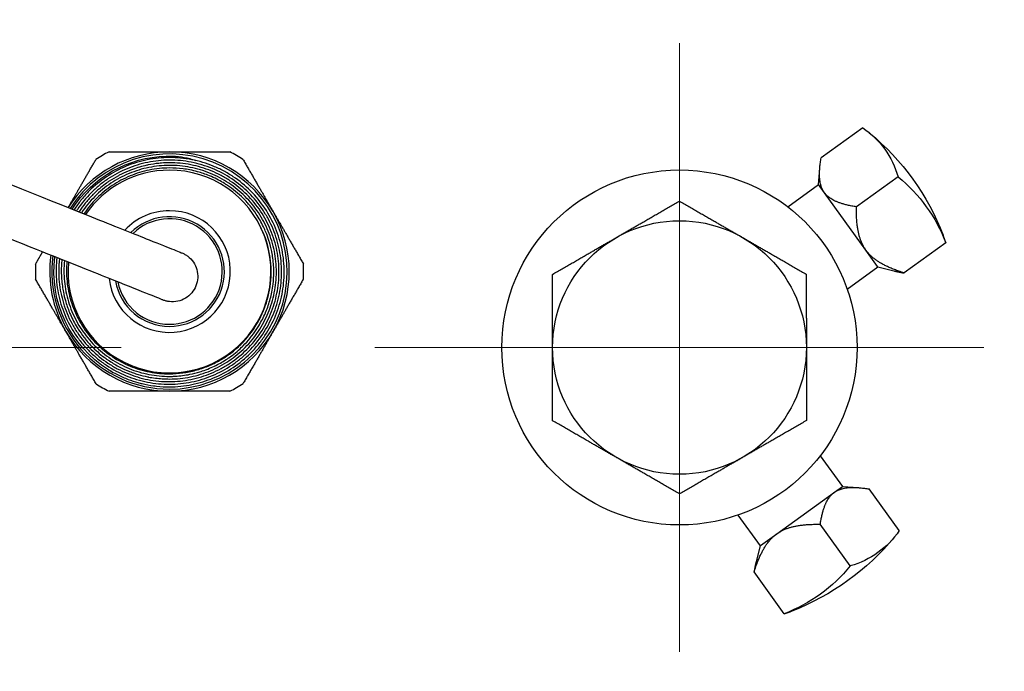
# Model space of a CAD drawing. Extents: x 0 to 796, y 0 to 496.
# Tile 131 of 242: x 124.38 to 126.8, y 422.91 to 424.51. Entities that reach past the tile are written whole.
import ezdxf

# ---------------------------------------------------------------- set-up
doc = ezdxf.new("R2010")
doc.units = 0
doc.header["$LTSCALE"] = 12
doc.header["$MEASUREMENT"] = 0
doc.header["$PDMODE"] = 1
doc.layers.get('0').update_dxf_attribs({"linetype": 'CONTINUOUS'})
doc.layers.get('Defpoints').update_dxf_attribs({"linetype": 'CONTINUOUS'})
doc.layers.add('D', color=2, linetype='CONTINUOUS')
doc.layers.add('X', color=1, linetype='CONTINUOUS')
doc.layers.add('Leader', color=41, linetype='CONTINUOUS', lineweight=13)
doc.styles.get("Standard").update_dxf_attribs({"font": 'SIMPLEX.SHX', "width": 0.875})
doc.dimstyles.get("Standard").update_dxf_attribs({"dimscale": 28, "dimtxt": 0.125, "dimasz": 0.125, "dimexe": 0.04375, "dimexo": 0.0625, "dimgap": 0.04375, "dimtad": 0, "dimtih": 1, "dimtoh": 1, "dimdec": 4, "dimzin": 12, "dimdsep": 46, "dimlunit": 5, "dimtxsty": 'Standard', "dimcen": 0, "dimclrd": 256, "dimclre": 256, "dimclrt": 256, "dimadec": 1, "dimazin": 3, "dimtfac": 0.875, "dimtdec": 4, "dimtofl": 0, "dimtmove": 0, "dimatfit": 2, "dimfxl": 1, "dimtolj": 1, "dimtzin": 12, "dimlwd": 13, "dimlwe": 13, "dimarcsym": 0})

# ---------------------------------------------------------------- blocks, each defined once
blk = doc.blocks.new('*D110')
at = {"layer": 'D', "lineweight": 13, "transparency": 16777216}
for p, q in [((128.3408, 478.4498), (197.6044, 478.4498)), ((196.3794, 474.9498), (196.3794, 426.8946)), ((196.3794, 372.8894), (196.3794, 420.9446)), ((127.7548, 369.3894), (197.6044, 369.3894))]:
    blk.add_line(p, q, dxfattribs=at)
at = {"layer": 'D', "transparency": 16777216}
for points in [[(195.7961, 474.9498), (196.9627, 474.9498), (196.3794, 478.4498)], [(195.7961, 372.8894), (196.9627, 372.8894), (196.3794, 369.3894)]]:
    blk.add_solid(points, dxfattribs=at)
at = {"layer": 'Defpoints', "color": 0, "transparency": 16777216}
for p in [(126.5908, 478.4498), (126.0048, 369.3894), (196.3794, 369.3894)]:
    blk.add_point(p, dxfattribs=at)
at = {"layer": 'D', "transparency": 16777216, "insert": (196.3794, 423.9196), "char_height": 3.5, "attachment_point": 5}
blk.add_mtext('\\A1;109{}{\\C2;%%p1}', dxfattribs=at)
blk = doc.blocks.new('*D113')
at = {"layer": 'D', "lineweight": 13, "transparency": 16777216}
for p, q in [((87.5048, 421.9534), (87.5048, 356.4648)), ((164.5048, 421.9534), (164.5048, 356.4648)), ((91.0048, 357.6898), (122.3006, 357.6898)), ((161.0048, 357.6898), (129.709, 357.6898))]:
    blk.add_line(p, q, dxfattribs=at)
at = {"layer": 'D', "transparency": 16777216}
for points in [[(91.0048, 358.2731), (91.0048, 357.1065), (87.5048, 357.6898)], [(161.0048, 358.2731), (161.0048, 357.1065), (164.5048, 357.6898)]]:
    blk.add_solid(points, dxfattribs=at)
at = {"layer": 'Defpoints', "color": 0, "transparency": 16777216}
for p in [(87.5048, 423.7034), (164.5048, 423.7034), (87.5048, 357.6898)]:
    blk.add_point(p, dxfattribs=at)
at = {"layer": 'D', "transparency": 16777216, "insert": (126.0048, 357.6898), "char_height": 3.5, "attachment_point": 5}
blk.add_mtext('\\A1;77', dxfattribs=at)
blk = doc.blocks.new('*D115')
at = {"layer": 'D', "lineweight": 13, "transparency": 16777216}
for p, q in [((167.7802, 423.7034), (182.0653, 423.7034)), ((180.8403, 420.2034), (180.8403, 401.3443)), ((180.8403, 372.8894), (180.8403, 391.7485)), ((127.7548, 369.3894), (182.0653, 369.3894))]:
    blk.add_line(p, q, dxfattribs=at)
at = {"layer": 'D', "transparency": 16777216}
for points in [[(180.257, 420.2034), (181.4236, 420.2034), (180.8403, 423.7034)], [(180.257, 372.8894), (181.4236, 372.8894), (180.8403, 369.3894)]]:
    blk.add_solid(points, dxfattribs=at)
at = {"layer": 'Defpoints', "color": 0, "transparency": 16777216}
for p in [(166.0302, 423.7034), (126.0048, 369.3894), (180.8403, 369.3894)]:
    blk.add_point(p, dxfattribs=at)
at = {"layer": 'D', "transparency": 16777216, "insert": (180.8403, 396.5464), "char_height": 3.5, "attachment_point": 5}
blk.add_mtext('\\A1;54{\\H0.875x;\\S1/2;}', dxfattribs=at)

msp = doc.modelspace()

# ---------------------------------------------------------------- linework, layer by layer
for radius, start, end in [(38.5, 197.916453, 72.429247), (20.28868, 0, 165.594392), (20.28868, 194.493019, 0)]:
    msp.add_arc((126.00479, 423.70338), radius, start, end)
at = {"extrusion": (5.43852e-32, 2.22045e-16, -1)}
for radius, start, end in [(20.4375, 15.611501, 344.388499), (20.25, 14.433795, 345.47877)]:
    msp.add_arc((-126.00479, 423.70338), radius, start, end, dxfattribs=at)
at = {"layer": 'Leader'}
for p, q in [((126.00229, 424.45338), (126.00229, 422.95338)), ((124.62729, 423.70338), (85.4394, 423.70338)), ((126.75229, 423.70338), (125.25229, 423.70338))]:
    msp.add_line(p, q, dxfattribs=at)
at = {"layer": 'X', "extrusion": (-2.44929e-16, -1, -2.22045e-16)}
for p, q in [((126.4538, 424.24485), (126.35097, 424.17063)), ((126.34491, 424.10478), (126.34782, 424.14459)), ((126.5409, 424.12415), (126.43807, 424.04994)), ((126.26912, 424.05009), (126.34491, 424.10478)), ((126.35929, 424.08486), (126.34491, 424.10478)), ((126.46161, 423.94308), (126.35929, 424.08486)), ((126.65845, 423.96127), (126.55561, 423.88706)), ((126.49041, 423.90316), (126.46161, 423.94308)), ((126.41542, 423.84737), (126.49121, 423.90206)), ((126.49121, 423.90206), (126.49041, 423.90316)), ((126.49121, 423.90206), (126.52991, 423.89228)), ((126.349, 423.43655), (126.4037, 423.36076)), ((126.24199, 423.24406), (126.38378, 423.34638)), ((126.38378, 423.34638), (126.4037, 423.36076)), ((126.4037, 423.36076), (126.44351, 423.35785)), ((126.54376, 423.25187), (126.46955, 423.35471)), ((126.14628, 423.29025), (126.20097, 423.21446)), ((126.42307, 423.16477), (126.34885, 423.2676)), ((126.20208, 423.21526), (126.24199, 423.24406)), ((126.20097, 423.21446), (126.19119, 423.17576)), ((126.20097, 423.21446), (126.20208, 423.21526)), ((126.26019, 423.04722), (126.18597, 423.15006))]:
    msp.add_line(p, q, dxfattribs=at)
at = {"layer": 'X'}
for radius in [6.9375, 0.4375, 0.3125]:
    msp.add_circle((126.00229, 423.70338), radius, dxfattribs=at)
for centre, radius, start, end in [((126.00479, 423.70338), 7.0285, 281.839686, 96.951408), ((126.00479, 423.70338), 7.0068, 267.628122, 92.447931), ((126.00479, 423.70338), 6.9475, 267.628122, 92.447931), ((124.74617, 423.89055), 0.295, 90.03803, 147.68019), ((124.74617, 423.89055), 0.28987, 270.03803, 147.49147), ((124.74617, 423.89055), 0.3304, 116.80353, 123.27253), ((124.74617, 423.89055), 0.295, 30.03803, 90.03803), ((124.74617, 423.89055), 0.3304, 56.80353, 63.27253), ((124.74617, 423.89055), 0.24991, 174.73495, 90.03803), ((124.74617, 423.89055), 0.24991, 90.03803, 145.75063), ((124.74617, 423.89055), 0.14991, 186.5085, 90.03803), ((124.74617, 423.89055), 0.14991, 90.03803, 137.12407), ((124.74617, 423.89055), 0.13513, 270.03803, 134.68623), ((124.74617, 423.89055), 0.13, 270.03803, 133.69772), ((124.74617, 423.89055), 0.295, 330.03803, 30.03803), ((124.74617, 423.89055), 0.295, 172.15438, 210.03803), ((124.74617, 423.89055), 0.28987, 172.40617, 270.03803), ((124.74617, 423.89055), 0.3304, 176.80353, 183.27253), ((124.74617, 423.89055), 0.3304, 356.80353, 3.27253), ((124.74617, 423.89055), 0.13513, 189.93824, 270.03803), ((124.74617, 423.89055), 0.13, 191.34678, 270.03803), ((124.74617, 423.89055), 0.295, 210.03803, 270.03803), ((124.74617, 423.89055), 0.295, 270.03803, 330.03803), ((124.74617, 423.89055), 0.3304, 236.80353, 243.27253), ((124.74617, 423.89055), 0.3304, 296.80353, 303.27253)]:
    msp.add_arc(centre, radius, start, end, dxfattribs=at)
at = {"layer": 'X', "extrusion": (5.43852e-32, 2.22045e-16, -1)}
for centre, radius, start, end in [((-126.07424, 423.7553), 0.62, 129.65067, 158.71593), ((-124.74617, 423.89055), 0.28473, 32.70442, 88.39101), ((-124.74617, 423.89055), 0.28473, 301.80284, 7.33234), ((-126.05421, 423.63143), 0.62, 219.65067, 248.71593)]:
    msp.add_arc(centre, radius, start, end, dxfattribs=at)
at = {"layer": 'X', "extrusion": (8.62817e-32, 2.22045e-16, -1)}
msp.add_ellipse((126.01547, 423.83674), major_axis=(0.49243, 0.35537), ratio=0.5953607, start_param=-0.2073218, end_param=0.2073218, dxfattribs=at)
at = {"layer": 'X', "extrusion": (3.69779e-32, 2.22045e-16, -1)}
msp.add_ellipse((126.11779, 423.69495), major_axis=(0.49243, 0.35537), ratio=0.8034585, start_param=-0.2073218, end_param=0.2073218, dxfattribs=at)
at = {"layer": 'X'}
for centre, major_axis in [((126.13301, 423.67386), (0.49243, 0.35537)), ((125.97277, 423.57266), (0.35537, -0.49243))]:
    msp.add_ellipse(centre, major_axis=major_axis, ratio=0.5953607, start_param=-0.2073218, end_param=-0.1531244, dxfattribs=at)
at = {"layer": 'X', "extrusion": (1.35585e-31, 2.22045e-16, -1)}
msp.add_ellipse((126.13565, 423.6902), major_axis=(0.35537, -0.49243), ratio=0.5953607, start_param=-0.2073218, end_param=0.2073218, dxfattribs=at)
at = {"layer": 'X', "extrusion": (6.16298e-32, 2.22045e-16, -1)}
msp.add_ellipse((125.99387, 423.58788), major_axis=(0.35537, -0.49243), ratio=0.8034585, start_param=-0.2073218, end_param=0.2073218, dxfattribs=at)
at = {"layer": 'X'}
for points, knots in [([(120.75667, 425.54285), (120.85742, 425.50259), (120.96953, 425.45779), (121.2274, 425.35474), (121.37702, 425.29496), (121.75636, 425.14337), (121.98911, 425.05036), (122.44769, 424.86712), (122.67594, 424.77591), (123.1305, 424.59427), (123.3571, 424.50372), (123.77578, 424.33641), (123.97683, 424.25607), (124.31683, 424.12021), (124.45831, 424.06368), (124.61642, 424.00049), (124.66115, 423.98262), (124.7224, 423.95814), (124.74321, 423.94983), (124.76415, 423.94146), (124.76925, 423.93942), (124.77561, 423.93688), (124.77538, 423.93697), (124.77687, 423.93638)], [0.0726579, 0.0726579, 0.0726579, 0.0726579, 0.4780255, 0.4780255, 0.9692135, 0.9692135, 1.7206951, 1.7206951, 2.4646136, 2.4646136, 3.3264211, 3.3264211, 4.1004193, 4.1004193, 4.7564061, 4.7564061, 5.080432, 5.080432, 5.3305056, 5.3305056, 5.4714336, 5.4714336, 5.6135753, 5.6135753, 5.6135753, 5.6135753]), ([(124.73048, 423.8203), (124.72982, 423.82057), (124.7299, 423.82054), (124.7202, 423.82441), (124.67316, 423.84321), (124.55096, 423.89204), (124.49668, 423.91373), (124.34774, 423.97325), (124.24345, 424.01492), (123.943, 424.13498), (123.73546, 424.21791), (123.31914, 424.38427), (123.10157, 424.47122), (122.66825, 424.64437), (122.45225, 424.73069), (121.99419, 424.91372), (121.7503, 425.01118), (121.35885, 425.16761), (121.20816, 425.22782), (120.93946, 425.3352), (120.8183, 425.38361), (120.71029, 425.42677)], [0, 0, 0, 0, 0.0970717, 0.0970717, 0.67827, 0.67827, 1.0128397, 1.0128397, 1.4877716, 1.4877716, 2.2853421, 2.2853421, 3.114338, 3.114338, 3.8242167, 3.8242167, 4.6111666, 4.6111666, 5.1047827, 5.1047827, 5.5392581, 5.5392581, 5.5392581, 5.5392581]), ([(124.74598, 424.1715), (124.73688, 424.17146), (124.72777, 424.17098), (124.70955, 424.16911), (124.70038, 424.16772), (124.67343, 424.16226), (124.65603, 424.15692), (124.62234, 424.14288), (124.60595, 424.13407), (124.57565, 424.11374), (124.56159, 424.10218), (124.54216, 424.08271), (124.53594, 424.07584), (124.52433, 424.06167), (124.51891, 424.05434), (124.51293, 424.04538), (124.51202, 424.04398), (124.51112, 424.04257)], [0.0269044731, 0.0269044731, 0.0269044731, 0.0269044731, 0.0276102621, 0.0276102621, 0.0283160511, 0.0283160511, 0.0297276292, 0.0297276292, 0.0311392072, 0.0311392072, 0.0325507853, 0.0325507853, 0.0332565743, 0.0332565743, 0.0339623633, 0.0339623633, 0.0340918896, 0.0340918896, 0.0340918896, 0.0340918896]), ([(124.74598, 424.16507), (124.72804, 424.16499), (124.71034, 424.16317), (124.67543, 424.15612), (124.65805, 424.1508), (124.62512, 424.13707), (124.60945, 424.12866), (124.58716, 424.11373), (124.5799, 424.10833), (124.56605, 424.09694), (124.55945, 424.09094), (124.5406, 424.07206), (124.52929, 424.0583), (124.51858, 424.04226), (124.51789, 424.0412), (124.5172, 424.04014)], [0.0718103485, 0.0718103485, 0.0718103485, 0.0718103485, 0.0731894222, 0.0731894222, 0.074568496, 0.074568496, 0.0759475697, 0.0759475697, 0.0766371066, 0.0766371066, 0.0773266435, 0.0773266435, 0.0787057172, 0.0787057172, 0.0788027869, 0.0788027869, 0.0788027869, 0.0788027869]), ([(124.73817, 424.17516), (124.75888, 424.17575), (124.77879, 424.17337), (124.80134, 424.1674), (124.80606, 424.16588), (124.81017, 424.16435)], [0.00000129, 0.00000129, 0.00000129, 0.00000129, 0.15782342, 0.15782342, 0.20544717, 0.20544717, 0.20544717, 0.20544717]), ([(124.74636, 423.60638), (124.76481, 423.60646), (124.78313, 423.60832), (124.8104, 423.61382), (124.81949, 423.61612), (124.83721, 423.62155), (124.84589, 423.62469), (124.87138, 423.63531), (124.88769, 423.64404), (124.91868, 423.66481), (124.93292, 423.67654), (124.95244, 423.69609), (124.95864, 423.70293), (124.97041, 423.71728), (124.97599, 423.72481), (124.99141, 423.74792), (125.00008, 423.76416), (125.01424, 423.79829), (125.0197, 423.8163), (125.02689, 423.85247), (125.02872, 423.8708), (125.02873, 423.89868), (125.02827, 423.90802), (125.02646, 423.92644), (125.02375, 423.94467), (125.01928, 423.96255), (125.01392, 423.98024), (125.01077, 423.98905), (125.00009, 424.01482), (124.99138, 424.03107), (124.9709, 424.06171), (124.95896, 424.07625), (124.93279, 424.10235), (124.91854, 424.11402), (124.89544, 424.12941), (124.8874, 424.13422), (124.871, 424.14294), (124.86264, 424.14686), (124.83708, 424.15737), (124.81943, 424.16269), (124.78282, 424.16985), (124.76439, 424.17157), (124.74598, 424.1715)], [0.004058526, 0.004058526, 0.004058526, 0.004058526, 0.005486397, 0.005486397, 0.006200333, 0.006200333, 0.006914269, 0.006914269, 0.008342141, 0.008342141, 0.009770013, 0.009770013, 0.010483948, 0.010483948, 0.011197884, 0.011197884, 0.012625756, 0.012625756, 0.014053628, 0.014053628, 0.015481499, 0.015481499, 0.016195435, 0.016195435, 0.016909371, 0.017623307, 0.017623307, 0.018337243, 0.018337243, 0.019765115, 0.019765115, 0.021192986, 0.021192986, 0.022620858, 0.022620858, 0.023334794, 0.023334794, 0.02404873, 0.02404873, 0.025476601, 0.025476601, 0.026904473, 0.026904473, 0.026904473, 0.026904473]), ([(124.74635, 423.61281), (124.7554, 423.61285), (124.76454, 423.61334), (124.78258, 423.61519), (124.7915, 423.61656), (124.81795, 423.62192), (124.83519, 423.62718), (124.86882, 423.64122), (124.88474, 423.64979), (124.90715, 423.66482), (124.91438, 423.67019), (124.92836, 423.6817), (124.93514, 423.68786), (124.95433, 423.7071), (124.96573, 423.72102), (124.98575, 423.75101), (124.99442, 423.76724), (125.0082, 423.80056), (125.01343, 423.81777), (125.01874, 423.84443), (125.02009, 423.85349), (125.02186, 423.87151), (125.0223, 423.88051), (125.0223, 423.90749), (125.02055, 423.9255), (125.01344, 423.96123), (125.0082, 423.97846), (124.99787, 424.0034), (124.99401, 424.01156), (124.98546, 424.02757), (124.98075, 424.03541), (124.96567, 424.05796), (124.95425, 424.07185), (124.92869, 424.09738), (124.91447, 424.10901), (124.8845, 424.12897), (124.86861, 424.13745), (124.8434, 424.14783), (124.83479, 424.15088), (124.81749, 424.15607), (124.80876, 424.15823), (124.79111, 424.16168), (124.78219, 424.16298), (124.7642, 424.16469), (124.75506, 424.16511), (124.74598, 424.16507)], [0.049489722, 0.049489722, 0.049489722, 0.049489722, 0.050187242, 0.050187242, 0.050884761, 0.050884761, 0.0522798, 0.0522798, 0.053674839, 0.053674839, 0.054372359, 0.054372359, 0.055069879, 0.055069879, 0.056464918, 0.056464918, 0.057859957, 0.057859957, 0.059254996, 0.059254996, 0.059952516, 0.059952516, 0.060650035, 0.060650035, 0.062045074, 0.062045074, 0.063440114, 0.063440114, 0.064137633, 0.064137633, 0.064835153, 0.064835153, 0.066230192, 0.066230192, 0.067625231, 0.067625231, 0.06902027, 0.06902027, 0.06971779, 0.06971779, 0.070415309, 0.070415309, 0.071112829, 0.071112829, 0.071810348, 0.071810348, 0.071810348, 0.071810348]), ([(124.74599, 424.15865), (124.73939, 424.15861), (124.73279, 424.15834), (124.72408, 424.15765), (124.72198, 424.15746), (124.71116, 424.15635), (124.70244, 424.15502), (124.69263, 424.15303), (124.69138, 424.15277), (124.67832, 424.14992), (124.66674, 424.14657), (124.65162, 424.14105), (124.64785, 424.13958), (124.63668, 424.13492), (124.62933, 424.13146), (124.62156, 424.12736), (124.62097, 424.12705), (124.61265, 424.12258), (124.60518, 424.11808), (124.59572, 424.11173), (124.5935, 424.11018), (124.5815, 424.1016), (124.57219, 424.09393), (124.56146, 424.0838), (124.55958, 424.08197), (124.55152, 424.07389), (124.54561, 424.06736), (124.5396, 424.06002), (124.53912, 424.05943), (124.53366, 424.05265), (124.52897, 424.04626), (124.52414, 424.03902), (124.52371, 424.03837), (124.52328, 424.03771)], [0.1156840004, 0.1156840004, 0.1156840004, 0.1156840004, 0.1161950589, 0.1161950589, 0.1163572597, 0.1163572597, 0.1170305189, 0.1170305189, 0.1171296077, 0.1171296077, 0.1180642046, 0.1180642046, 0.1183770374, 0.1183770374, 0.1189987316, 0.1189987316, 0.1190502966, 0.1190502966, 0.1197235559, 0.1197235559, 0.1199333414, 0.1199333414, 0.1208680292, 0.1208680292, 0.1210700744, 0.1210700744, 0.1217433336, 0.1217433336, 0.1218026, 0.1218026, 0.1224165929, 0.1224165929, 0.1224774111, 0.1224774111, 0.1224774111, 0.1224774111]), ([(124.74599, 424.15221), (124.72882, 424.15213), (124.71194, 424.15038), (124.68702, 424.14534), (124.67879, 424.14326), (124.66246, 424.13826), (124.65434, 424.13533), (124.63075, 424.12548), (124.61582, 424.11746), (124.58758, 424.09854), (124.57421, 424.08754), (124.55024, 424.06351), (124.53948, 424.05041), (124.52978, 424.03589), (124.52958, 424.03558), (124.52938, 424.03528)], [0.1585133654, 0.1585133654, 0.1585133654, 0.1585133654, 0.159827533, 0.159827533, 0.1604846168, 0.1604846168, 0.1611417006, 0.1611417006, 0.1624558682, 0.1624558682, 0.1637700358, 0.1637700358, 0.1650842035, 0.1650842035, 0.1651125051, 0.1651125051, 0.1651125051, 0.1651125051]), ([(124.746, 424.14578), (124.73774, 424.14574), (124.72947, 424.14531), (124.71294, 424.14361), (124.70462, 424.14235), (124.68012, 424.13738), (124.66432, 424.13252), (124.63376, 424.11978), (124.61887, 424.11178), (124.59135, 424.09331), (124.57858, 424.08281), (124.56096, 424.06515), (124.55531, 424.05891), (124.54485, 424.04614), (124.54, 424.03959), (124.53548, 424.03284)], [0.2003116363, 0.2003116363, 0.2003116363, 0.2003116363, 0.200952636, 0.200952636, 0.2015936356, 0.2015936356, 0.2028756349, 0.2028756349, 0.2041576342, 0.2041576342, 0.2054396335, 0.2054396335, 0.2060806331, 0.2060806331, 0.2067109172, 0.2067109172, 0.2067109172, 0.2067109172]), ([(124.74635, 423.61924), (124.76394, 423.61932), (124.78144, 423.62109), (124.80756, 423.62636), (124.8162, 423.62856), (124.83307, 423.63373), (124.84961, 423.6397), (124.86551, 423.64725), (124.88107, 423.6556), (124.88873, 423.66021), (124.91083, 423.67503), (124.9244, 423.68621), (124.94928, 423.71111), (124.96066, 423.725), (124.98024, 423.75434), (124.98852, 423.76984), (124.99868, 423.79433), (125.00169, 423.80275), (125.00683, 423.81971), (125.00897, 423.82826), (125.01412, 423.85412), (125.01587, 423.87164), (125.01588, 423.90725), (125.01413, 423.92482), (125.00899, 423.95068), (125.00686, 423.95922), (125.00172, 423.97616), (124.99871, 423.98458), (124.98854, 424.00911), (124.98024, 424.0246), (124.96066, 424.0539), (124.94925, 424.06778), (124.92431, 424.09265), (124.91072, 424.10379), (124.8886, 424.11852), (124.88091, 424.12311), (124.8653, 424.1314), (124.85734, 424.13514), (124.83296, 424.14516), (124.81599, 424.15027), (124.7811, 424.15708), (124.76358, 424.15872), (124.74599, 424.15864)], [0.093875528, 0.093875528, 0.093875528, 0.093875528, 0.095238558, 0.095238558, 0.095920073, 0.095920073, 0.096601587, 0.097283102, 0.097283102, 0.097964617, 0.097964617, 0.099327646, 0.099327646, 0.100690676, 0.100690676, 0.102053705, 0.102053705, 0.10273522, 0.10273522, 0.103416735, 0.103416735, 0.104779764, 0.104779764, 0.106142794, 0.106142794, 0.106824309, 0.106824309, 0.107505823, 0.107505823, 0.108868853, 0.108868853, 0.110231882, 0.110231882, 0.111594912, 0.111594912, 0.112276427, 0.112276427, 0.112957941, 0.112957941, 0.114320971, 0.114320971, 0.115684, 0.115684, 0.115684, 0.115684]), ([(124.74634, 423.62567), (124.76355, 423.62574), (124.78099, 423.62754), (124.81466, 423.63437), (124.83107, 423.63939), (124.85503, 423.64939), (124.8629, 423.65314), (124.87809, 423.66131), (124.88544, 423.66574), (124.9068, 423.68007), (124.92018, 423.69106), (124.94467, 423.71562), (124.95554, 423.72891), (124.96983, 423.75033), (124.97426, 423.75771), (124.98243, 423.77299), (124.98615, 423.78087), (124.99602, 423.80475), (125.001, 423.82116), (125.00605, 423.84651), (125.00733, 423.85513), (125.00903, 423.87236), (125.00944, 423.88096), (125.00944, 423.90671), (125.00778, 423.9238), (125.00102, 423.95783), (124.99598, 423.97438), (124.98613, 423.99815), (124.98246, 424.00591), (124.97433, 424.02112), (124.96984, 424.0286), (124.95541, 424.05017), (124.94451, 424.06342), (124.92019, 424.0877), (124.90662, 424.0988), (124.87798, 424.11786), (124.86284, 424.12592), (124.83889, 424.13578), (124.83066, 424.1387), (124.81411, 424.14366), (124.80577, 424.14572), (124.78052, 424.15065), (124.76337, 424.15229), (124.74599, 424.15221)], [0.137228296, 0.137228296, 0.137228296, 0.137228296, 0.138558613, 0.138558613, 0.13988893, 0.13988893, 0.140554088, 0.140554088, 0.141219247, 0.141219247, 0.142549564, 0.142549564, 0.14387988, 0.14387988, 0.144545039, 0.144545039, 0.145210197, 0.145210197, 0.146540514, 0.146540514, 0.147205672, 0.147205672, 0.147870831, 0.147870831, 0.149201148, 0.149201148, 0.150531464, 0.150531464, 0.151196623, 0.151196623, 0.151861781, 0.151861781, 0.153192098, 0.153192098, 0.154522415, 0.154522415, 0.155852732, 0.155852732, 0.15651789, 0.15651789, 0.157183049, 0.157183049, 0.158513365, 0.158513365, 0.158513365, 0.158513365]), ([(124.74634, 423.63209), (124.74953, 423.63211), (124.75273, 423.63218), (124.76797, 423.63282), (124.77997, 423.63416), (124.79336, 423.63662), (124.79482, 423.63691), (124.80455, 423.63887), (124.81281, 423.64097), (124.823, 423.64409), (124.82512, 423.64477), (124.83308, 423.64744), (124.83886, 423.64961), (124.85, 423.65425), (124.85537, 423.65671), (124.87033, 423.6642), (124.87976, 423.66968), (124.88992, 423.67649), (124.89096, 423.67719), (124.90341, 423.6858), (124.91402, 423.69447), (124.92519, 423.7052), (124.92648, 423.70647), (124.93367, 423.71367), (124.9393, 423.71989), (124.94481, 423.72662), (124.94498, 423.72683), (124.95031, 423.73336), (124.95521, 423.74), (124.96195, 423.7501), (124.96409, 423.75346), (124.97237, 423.76722), (124.97786, 423.77798), (124.98286, 423.78975), (124.98313, 423.79041), (124.98777, 423.80159), (124.99148, 423.81254), (124.99581, 423.82884), (124.99702, 423.8341), (124.99938, 423.84596), (125.00043, 423.85257), (125.00241, 423.86919), (125.00301, 423.87924), (125.00302, 423.8914), (125.00299, 423.89345), (125.0028, 423.90192), (125.0024, 423.90833), (125.00121, 423.92041), (125.00046, 423.9261), (124.99908, 423.93436), (124.99861, 423.93696), (124.99626, 423.9488), (124.99392, 423.95793), (124.98884, 423.97396), (124.9863, 423.98093), (124.98163, 423.9922), (124.97967, 423.99658), (124.97238, 424.01173), (124.96643, 424.02213), (124.95972, 424.03217), (124.95967, 424.03224), (124.95501, 424.0392), (124.95005, 424.04588), (124.94232, 424.0553), (124.93982, 424.05821), (124.93415, 424.0645), (124.93097, 424.06785), (124.91582, 424.08298), (124.90287, 424.09358), (124.88651, 424.10446), (124.88412, 424.106), (124.87694, 424.11045), (124.87206, 424.11325), (124.8613, 424.11897), (124.85538, 424.12183), (124.84771, 424.12518), (124.84601, 424.1259), (124.83483, 424.1305), (124.82516, 424.13381), (124.809, 424.13828), (124.80261, 424.13978), (124.79063, 424.14212), (124.78507, 424.14302), (124.76834, 424.14516), (124.75717, 424.14584), (124.746, 424.14578)], [0.179540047, 0.179540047, 0.179540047, 0.179540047, 0.179787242, 0.179787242, 0.180723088, 0.180723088, 0.180838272, 0.180838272, 0.181487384, 0.181487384, 0.181658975, 0.181658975, 0.182136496, 0.182136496, 0.182595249, 0.182595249, 0.18343472, 0.18343472, 0.183530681, 0.183530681, 0.184592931, 0.184592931, 0.184732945, 0.184732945, 0.185382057, 0.185382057, 0.185402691, 0.185402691, 0.186031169, 0.186031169, 0.186338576, 0.186338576, 0.187274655, 0.187274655, 0.187329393, 0.187329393, 0.18821077, 0.18821077, 0.188627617, 0.188627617, 0.189146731, 0.189146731, 0.189925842, 0.189925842, 0.190082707, 0.190082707, 0.190574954, 0.190574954, 0.191018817, 0.191018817, 0.191224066, 0.191224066, 0.191954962, 0.191954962, 0.19252229, 0.19252229, 0.192890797, 0.192890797, 0.193820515, 0.193820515, 0.193827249, 0.193827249, 0.194469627, 0.194469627, 0.19476367, 0.19476367, 0.195118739, 0.195118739, 0.196416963, 0.196416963, 0.196635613, 0.196635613, 0.197066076, 0.197066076, 0.197571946, 0.197571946, 0.197715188, 0.197715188, 0.198508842, 0.198508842, 0.199013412, 0.199013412, 0.199444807, 0.199444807, 0.200311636, 0.200311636, 0.200311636, 0.200311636]), ([(124.74633, 423.63852), (124.75714, 423.63857), (124.76808, 423.63933), (124.78953, 423.64222), (124.80008, 423.64435), (124.82086, 423.64992), (124.83108, 423.65338), (124.85117, 423.66166), (124.86096, 423.66647), (124.87966, 423.67718), (124.88863, 423.68312), (124.90581, 423.69614), (124.91406, 423.70327), (124.93727, 423.72616), (124.95052, 423.74311), (124.96707, 423.77104), (124.97204, 423.78081), (124.98055, 423.80067), (124.98415, 423.81081), (124.99295, 423.84187), (124.99618, 423.86368), (124.99674, 423.89597), (124.99623, 423.90672), (124.99382, 423.92816), (124.9919, 423.93893), (124.98411, 423.97054), (124.97629, 423.99065), (124.9658, 424.00978)], [0.220823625, 0.220823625, 0.220823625, 0.220823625, 0.221658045, 0.221658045, 0.222492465, 0.222492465, 0.223326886, 0.223326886, 0.224161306, 0.224161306, 0.224995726, 0.224995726, 0.225830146, 0.225830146, 0.227498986, 0.227498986, 0.228333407, 0.228333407, 0.229167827, 0.229167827, 0.230836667, 0.230836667, 0.231671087, 0.231671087, 0.232505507, 0.232505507, 0.234174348, 0.234174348, 0.234174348, 0.234174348]), ([(124.46881, 423.92487), (124.46858, 423.92292), (124.46837, 423.92097), (124.46727, 423.90988), (124.46682, 423.90063), (124.46683, 423.87318), (124.46862, 423.85507), (124.47574, 423.81923), (124.48114, 423.80143), (124.49511, 423.76777), (124.50369, 423.7517), (124.51902, 423.72878), (124.52453, 423.72136), (124.53615, 423.70724), (124.54841, 423.69376), (124.56192, 423.68154), (124.57607, 423.66995), (124.5835, 423.66446), (124.60645, 423.64919), (124.62254, 423.64065), (124.65625, 423.62678), (124.67407, 423.62143), (124.70992, 423.61444), (124.72804, 423.61273), (124.74635, 423.61281)], [0.037340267, 0.037340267, 0.037340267, 0.037340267, 0.037491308, 0.037491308, 0.038197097, 0.038197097, 0.039608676, 0.039608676, 0.041020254, 0.041020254, 0.042431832, 0.042431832, 0.043137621, 0.043137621, 0.04384341, 0.044549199, 0.044549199, 0.045254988, 0.045254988, 0.046666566, 0.046666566, 0.048078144, 0.048078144, 0.049489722, 0.049489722, 0.049489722, 0.049489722]), ([(124.47499, 423.9224), (124.47384, 423.91223), (124.47326, 423.90201), (124.47324, 423.87393), (124.47501, 423.85584), (124.48196, 423.82089), (124.48711, 423.80386), (124.49739, 423.77902), (124.50126, 423.77084), (124.5097, 423.75506), (124.51428, 423.74743), (124.52911, 423.72526), (124.54046, 423.71141), (124.56593, 423.68598), (124.57972, 423.67471), (124.60193, 423.65991), (124.60959, 423.65533), (124.62543, 423.64689), (124.63361, 423.64305), (124.6584, 423.63285), (124.67543, 423.62774), (124.70171, 423.62258), (124.71064, 423.62129), (124.72853, 423.6196), (124.73745, 423.6192), (124.74635, 423.61924)], [0.082049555, 0.082049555, 0.082049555, 0.082049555, 0.082842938, 0.082842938, 0.084222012, 0.084222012, 0.085601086, 0.085601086, 0.086290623, 0.086290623, 0.08698016, 0.08698016, 0.088359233, 0.088359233, 0.089738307, 0.089738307, 0.090427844, 0.090427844, 0.091117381, 0.091117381, 0.092496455, 0.092496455, 0.093185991, 0.093185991, 0.093875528, 0.093875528, 0.093875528, 0.093875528]), ([(124.48119, 423.91992), (124.48111, 423.91918), (124.48104, 423.91844), (124.48011, 423.90902), (124.47967, 423.9002), (124.47968, 423.89118), (124.47968, 423.89092), (124.47972, 423.87851), (124.48059, 423.86647), (124.48297, 423.84954), (124.48381, 423.84455), (124.48616, 423.83271), (124.48781, 423.82587), (124.49258, 423.80899), (124.49604, 423.79907), (124.50067, 423.7879), (124.50134, 423.78634), (124.50685, 423.77374), (124.51243, 423.76304), (124.52062, 423.74964), (124.52258, 423.74658), (124.52933, 423.7365), (124.53444, 423.7296), (124.53998, 423.72283), (124.54013, 423.72264), (124.54585, 423.71569), (124.5517, 423.70925), (124.56773, 423.69326), (124.57835, 423.68422), (124.59078, 423.67523), (124.59179, 423.67452), (124.5946, 423.67254), (124.59643, 423.6713), (124.60659, 423.66454), (124.61519, 423.6595), (124.63063, 423.65156), (124.63742, 423.64843), (124.64858, 423.64384), (124.65285, 423.64221), (124.66106, 423.63932), (124.665, 423.63804), (124.67663, 423.63455), (124.68447, 423.63258), (124.69304, 423.63084), (124.69377, 423.63069), (124.70567, 423.62837), (124.7169, 423.62693), (124.73423, 423.62582), (124.74028, 423.62564), (124.74634, 423.62566)], [0.125725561, 0.125725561, 0.125725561, 0.125725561, 0.125782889, 0.125782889, 0.126456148, 0.126456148, 0.126476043, 0.126476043, 0.127410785, 0.127410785, 0.127802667, 0.127802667, 0.128345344, 0.128345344, 0.129149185, 0.129149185, 0.129280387, 0.129280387, 0.130215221, 0.130215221, 0.130495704, 0.130495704, 0.131149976, 0.131149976, 0.131168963, 0.131168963, 0.131842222, 0.131842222, 0.13292525, 0.13292525, 0.133019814, 0.133019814, 0.133188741, 0.133188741, 0.13395393, 0.13395393, 0.134535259, 0.134535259, 0.134889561, 0.134889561, 0.135208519, 0.135208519, 0.135824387, 0.135824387, 0.135881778, 0.135881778, 0.13675931, 0.13675931, 0.137228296, 0.137228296, 0.137228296, 0.137228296]), ([(124.77687, 423.93638), (124.7794, 423.93537), (124.78188, 423.93418), (124.78659, 423.93152), (124.78885, 423.93005), (124.7964, 423.92439), (124.80118, 423.91938), (124.80881, 423.9082), (124.81174, 423.90188), (124.81538, 423.88878), (124.81612, 423.88183), (124.81535, 423.8683), (124.81385, 423.86155), (124.81135, 423.8553)], [0, 0, 0, 0, 0.008196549, 0.008196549, 0.016250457, 0.016250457, 0.03649548, 0.03649548, 0.056852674, 0.056852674, 0.077286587, 0.077286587, 0.097498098, 0.097498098, 0.097498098, 0.097498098]), ([(124.48739, 423.91744), (124.48654, 423.90889), (124.48611, 423.90032), (124.4861, 423.88325), (124.48651, 423.87475), (124.48818, 423.85772), (124.48944, 423.84921), (124.49442, 423.82417), (124.49933, 423.80796), (124.50909, 423.78437), (124.51277, 423.77659), (124.52084, 423.7615), (124.52522, 423.7542), (124.53935, 423.73306), (124.55011, 423.71994), (124.57435, 423.69573), (124.58759, 423.68491), (124.60874, 423.67082), (124.61602, 423.66647), (124.63105, 423.65846), (124.63885, 423.65479), (124.66256, 423.64504), (124.67879, 423.64017), (124.71211, 423.63365), (124.72935, 423.63201), (124.74634, 423.63209)], [0.168360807, 0.168360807, 0.168360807, 0.168360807, 0.169026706, 0.169026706, 0.16968379, 0.16968379, 0.170340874, 0.170340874, 0.171655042, 0.171655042, 0.172312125, 0.172312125, 0.172969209, 0.172969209, 0.174283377, 0.174283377, 0.175597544, 0.175597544, 0.176254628, 0.176254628, 0.176911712, 0.176911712, 0.17822588, 0.17822588, 0.179540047, 0.179540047, 0.179540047, 0.179540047]), ([(124.49361, 423.91496), (124.49289, 423.90718), (124.49253, 423.89931), (124.49254, 423.87488), (124.49416, 423.85843), (124.50062, 423.82592), (124.50553, 423.80975), (124.51822, 423.77917), (124.52601, 423.76458), (124.5399, 423.74381), (124.54492, 423.73706), (124.55548, 423.72422), (124.56104, 423.7181), (124.57859, 423.70059), (124.59148, 423.69003), (124.61932, 423.67151), (124.63394, 423.66376), (124.65688, 423.65433), (124.6647, 423.65155), (124.68069, 423.64676), (124.68884, 423.64475), (124.71328, 423.63999), (124.72973, 423.63844), (124.74633, 423.63852)], [0.209966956, 0.209966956, 0.209966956, 0.209966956, 0.210567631, 0.210567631, 0.21184963, 0.21184963, 0.213131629, 0.213131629, 0.214413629, 0.214413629, 0.215054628, 0.215054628, 0.215695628, 0.215695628, 0.216977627, 0.216977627, 0.218259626, 0.218259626, 0.218900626, 0.218900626, 0.219541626, 0.219541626, 0.220823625, 0.220823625, 0.220823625, 0.220823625]), ([(124.81135, 423.8553), (124.80885, 423.84904), (124.80528, 423.84312), (124.79652, 423.83278), (124.79119, 423.82825), (124.77953, 423.82126), (124.77305, 423.8187), (124.75982, 423.81586), (124.7529, 423.81553), (124.74353, 423.81663), (124.74088, 423.81712), (124.73563, 423.81844), (124.73301, 423.81929), (124.73048, 423.8203)], [0, 0, 0, 0, 0.020211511, 0.020211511, 0.040645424, 0.040645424, 0.061002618, 0.061002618, 0.081247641, 0.081247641, 0.089301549, 0.089301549, 0.097498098, 0.097498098, 0.097498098, 0.097498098]), ([(124.59611, 423.64856), (124.60107, 423.64551), (124.60612, 423.64262), (124.6178, 423.63638), (124.62452, 423.63313), (124.63564, 423.62827), (124.64, 423.6265), (124.65229, 423.62184), (124.66029, 423.61921), (124.67187, 423.61596), (124.67536, 423.61505), (124.68808, 423.612), (124.69742, 423.61025), (124.70943, 423.60862), (124.71199, 423.60831), (124.72515, 423.60688), (124.73579, 423.60634), (124.74636, 423.60638)], [0.0000000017, 0.0000000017, 0.0000000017, 0.0000000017, 0.0004453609, 0.0004453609, 0.0010146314, 0.0010146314, 0.0013762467, 0.0013762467, 0.0020292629, 0.0020292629, 0.0023089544, 0.0023089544, 0.0030438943, 0.0030438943, 0.0032414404, 0.0032414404, 0.0040585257, 0.0040585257, 0.0040585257, 0.0040585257])]:
    msp.add_open_spline(points, degree=3, knots=knots, dxfattribs=at)
for points, weights in [([(124.49664, 424.04836), (124.52885, 424.10424), (124.5649, 424.16678)], [1.92697233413, 1.91837989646, 1.81866277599]), ([(124.59718, 424.18545), (124.67579, 424.1855), (124.74597, 424.18555)], [1.81866277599, 1.92778254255, 1.92778254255]), ([(124.74597, 424.18555), (124.81616, 424.18559), (124.89476, 424.18564)], [1.92778254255, 1.92778254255, 1.81866277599]), ([(124.92707, 424.16702), (124.96641, 424.09897), (125.00155, 424.03821)], [1.81866277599, 1.92778254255, 1.92778254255]), ([(126.35929, 424.08486), (126.34125, 424.10986), (126.35097, 424.17063)], [2.06132118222, 2.06132118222, 1.70765438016]), ([(126.43807, 424.04994), (126.37732, 424.05987), (126.35929, 424.08486)], [1.70765438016, 2.06132118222, 2.06132118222]), ([(125.84586, 423.97391), (125.91835, 424.01582), (126.00205, 424.06422)], [2.59466629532, 2.59466629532, 2.40837763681]), ([(126.00205, 424.06422), (126.08582, 424.01593), (126.15836, 423.97412)], [2.40837763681, 2.59466629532, 2.59466629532]), ([(126.46161, 423.94308), (126.43726, 423.97681), (126.43807, 424.04994)], [2.06132118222, 2.06132118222, 1.70765438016]), ([(125.00155, 424.03821), (125.03668, 423.97746), (125.07603, 423.90941)], [1.92778254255, 1.92778254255, 1.81866277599]), ([(125.68967, 423.88359), (125.77337, 423.93199), (125.84586, 423.97391)], [2.40837763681, 2.59466629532, 2.59466629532]), ([(126.15836, 423.97412), (126.23091, 423.9323), (126.31467, 423.88401)], [2.59466629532, 2.59466629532, 2.40837763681]), ([(124.41628, 423.90897), (124.42511, 423.92429), (124.43357, 423.93895)], [1.81866277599, 1.8421155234, 1.86052765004]), ([(126.55561, 423.88706), (126.48595, 423.90934), (126.46161, 423.94308)], [1.70765438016, 2.06132118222, 2.06132118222]), ([(124.49079, 423.74288), (124.45565, 423.80363), (124.41631, 423.87168)], [1.92778254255, 1.92778254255, 1.81866277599]), ([(125.07605, 423.87212), (125.03679, 423.80402), (125.00174, 423.74321)], [1.81866277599, 1.92778254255, 1.92778254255]), ([(125.68979, 423.70317), (125.68974, 423.78691), (125.68967, 423.88359)], [2.59466629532, 2.59466629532, 2.40837763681]), ([(126.31467, 423.88401), (126.31474, 423.78732), (126.31479, 423.70359)], [2.40837763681, 2.59466629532, 2.59466629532]), ([(126.52991, 423.89228), (126.54133, 423.8894), (126.55561, 423.88706)], [1.83667775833, 1.77945433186, 1.70765438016]), ([(124.56527, 423.61407), (124.52592, 423.68212), (124.49079, 423.74288)], [1.81866277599, 1.92778254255, 1.92778254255]), ([(125.00174, 423.74321), (124.96669, 423.68241), (124.92743, 423.61431)], [1.92778254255, 1.92778254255, 1.81866277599]), ([(125.68991, 423.52275), (125.68985, 423.61944), (125.68979, 423.70317)], [2.40837763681, 2.59466629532, 2.59466629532]), ([(126.31479, 423.70359), (126.31485, 423.61985), (126.31491, 423.52316)], [2.59466629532, 2.59466629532, 2.40837763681]), ([(124.74636, 423.59555), (124.67618, 423.5955), (124.59757, 423.59545)], [1.92778254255, 1.92778254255, 1.81866277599]), ([(124.89516, 423.59564), (124.81655, 423.59559), (124.74636, 423.59555)], [1.81866277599, 1.92778254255, 1.92778254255]), ([(125.84622, 423.43264), (125.77368, 423.47446), (125.68991, 423.52275)], [2.59466629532, 2.59466629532, 2.40837763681]), ([(126.31491, 423.52316), (126.23121, 423.47476), (126.15872, 423.43285)], [2.40837763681, 2.59466629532, 2.59466629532]), ([(126.00253, 423.34253), (125.91876, 423.39082), (125.84622, 423.43264)], [2.40837763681, 2.59466629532, 2.59466629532]), ([(126.15872, 423.43285), (126.08623, 423.39093), (126.00253, 423.34253)], [2.59466629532, 2.59466629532, 2.40837763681]), ([(126.34885, 423.2676), (126.35878, 423.32835), (126.38378, 423.34638)], [1.70765438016, 2.06132118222, 2.06132118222]), ([(126.38378, 423.34638), (126.40877, 423.36442), (126.46955, 423.35471)], [2.06132118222, 2.06132118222, 1.70765438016]), ([(126.24199, 423.24406), (126.27572, 423.26841), (126.34885, 423.2676)], [2.06132118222, 2.06132118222, 1.70765438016]), ([(126.18597, 423.15006), (126.20826, 423.21972), (126.24199, 423.24406)], [1.70765438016, 2.06132118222, 2.06132118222]), ([(126.19119, 423.17576), (126.18831, 423.16434), (126.18597, 423.15006)], [1.83667775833, 1.77945433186, 1.70765438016])]:
    msp.add_rational_spline(points, weights, degree=2, dxfattribs=at)
msp.add_open_spline([(124.60248, 423.64476), (124.60035, 423.64598), (124.59823, 423.64724), (124.59611, 423.64856)], degree=3, dxfattribs=at)

# ---------------------------------------------------------------- dimensions: what is measured, and where the dimension line sits
at = {"layer": 'D'}
dim = msp.add_linear_dim(base=(196.37939, 369.38942), p1=(126.59079, 478.44982), p2=(126.00479, 369.38942), angle=90, text='<>{}{\\C2;%%p1}', dimstyle='Standard', override={"dimdec": 3}, dxfattribs=at)
dim.commit()
dim.dimension.update_dxf_attribs({"geometry": '*D110', "text_midpoint": (196.37939, 423.91962)})
dim = msp.add_linear_dim(base=(87.50479, 357.68981), p1=(164.50479, 423.70338), p2=(87.50479, 423.70338), dimstyle='Standard', dxfattribs=at)
dim.commit()
dim.dimension.update_dxf_attribs({"geometry": '*D113', "text_midpoint": (126.00479, 357.68981)})
dim = msp.add_linear_dim(base=(180.84032, 369.38942), p1=(166.03019, 423.70338), p2=(126.00479, 369.38942), angle=90, dimstyle='Standard', override={"dimdec": 1}, dxfattribs=at)
dim.commit()
dim.dimension.update_dxf_attribs({"geometry": '*D115', "text_midpoint": (180.84032, 396.5464)})

doc.saveas('drawing.dxf')
